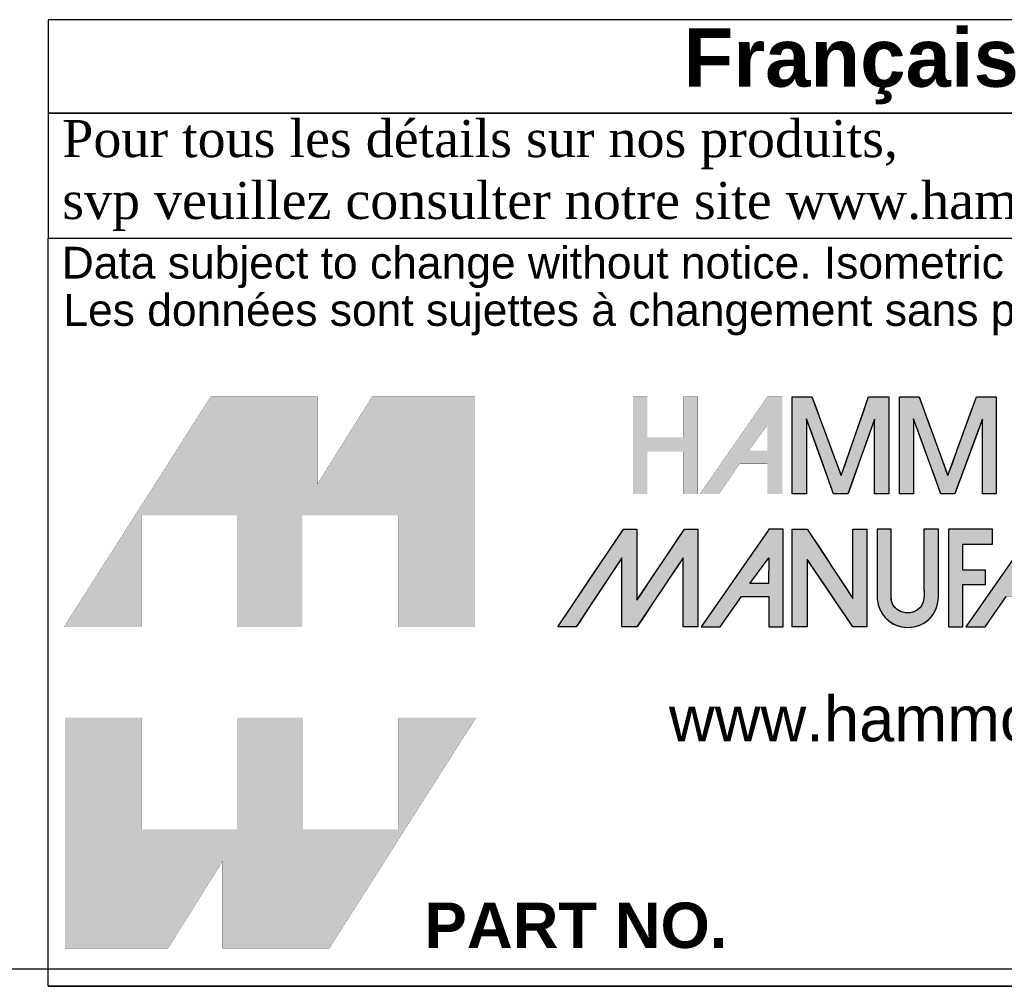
# Model space of a CAD drawing. Header units: inches. Extents: x 0 to 36.6, y -0.1 to 27.2.
# Tile 2 of 7: x 26.6 to 32.5, y -0.1 to 5.7. Entities that reach past the tile are written whole.
import ezdxf

# ---------------------------------------------------------------- set-up
doc = ezdxf.new("R2010")
doc.units = ezdxf.units.IN
doc.header["$MEASUREMENT"] = 0
doc.layers.add('Default', color=7, linetype='Continuous')

# ---------------------------------------------------------------- blocks, each defined once
blk = doc.blocks.new('block_2')
at = {"layer": 'Default', "linetype": 'Continuous'}
for points in [[(-0.8327, 0.0667), (-0.8327, 0.0841), (-0.8327, 0.1076), (-0.8327, 0.1345), (-0.8327, 0.1621), (-0.8327, 0.1875), (-0.8327, 0.2079), (-0.8327, 0.2206), (-0.8328, 0.2234), (-0.8344, 0.2234), (-0.8377, 0.2234), (-0.8421, 0.2234), (-0.8471, 0.2234), (-0.8522, 0.2234), (-0.857, 0.2234), (-0.8609, 0.2234), (-0.8647, 0.2195), (-0.8786, 0.1989), (-0.901, 0.1657), (-0.9282, 0.1254), (-0.9562, 0.0838), (-0.9813, 0.0466), (-0.9996, 0.0194), (-1.0073, 0.008), (-1.0057, 0.0079), (-1.0009, 0.0079), (-0.9941, 0.0079), (-0.9863, 0.0079), (-0.9785, 0.0079), (-0.9719, 0.0079), (-0.9676, 0.0079), (-0.9662, 0.0083), (-0.9595, 0.0184), (-0.9459, 0.0389), (-0.9281, 0.0659), (-0.9086, 0.0953), (-0.8901, 0.1233), (-0.8753, 0.1456), (-0.8668, 0.1584), (-0.8657, 0.1579), (-0.8657, 0.1442), (-0.8657, 0.1213), (-0.8657, 0.0931), (-0.8657, 0.0637), (-0.8657, 0.037), (-0.8657, 0.0172), (-0.8657, 0.0081), (-0.8646, 0.0079), (-0.8609, 0.0079), (-0.8555, 0.0079), (-0.8492, 0.0079), (-0.8429, 0.0079), (-0.8375, 0.0079), (-0.8338, 0.0079), (-0.8326, 0.0081), (-0.8265, 0.0172), (-0.8132, 0.037), (-0.7954, 0.0637), (-0.7758, 0.0931), (-0.7569, 0.1213), (-0.7416, 0.1442), (-0.7324, 0.1579), (-0.731, 0.1584), (-0.731, 0.1456), (-0.731, 0.1233), (-0.731, 0.0953), (-0.731, 0.0659), (-0.731, 0.0389), (-0.731, 0.0184), (-0.731, 0.0083), (-0.7301, 0.0079), (-0.7266, 0.0079), (-0.7214, 0.0079), (-0.7152, 0.0079), (-0.709, 0.0079), (-0.7035, 0.0079), (-0.6998, 0.0079), (-0.6985, 0.008), (-0.6985, 0.0194), (-0.6985, 0.0466), (-0.6985, 0.0838), (-0.6985, 0.1254), (-0.6985, 0.1657), (-0.6985, 0.1989), (-0.6985, 0.2195), (-0.6987, 0.2234), (-0.701, 0.2234), (-0.7052, 0.2234), (-0.7105, 0.2234), (-0.7162, 0.2234), (-0.7215, 0.2234), (-0.7256, 0.2234), (-0.7277, 0.2234), (-0.7302, 0.2199), (-0.7408, 0.204), (-0.7574, 0.1793), (-0.7771, 0.1498), (-0.7973, 0.1196), (-0.8151, 0.093), (-0.8278, 0.0739)], [(-0.4903, 0.2235), (-0.4903, 0.2089), (-0.4903, 0.1943), (-0.4903, 0.1798), (-0.4903, 0.1652), (-0.4903, 0.1506), (-0.4903, 0.1361), (-0.4903, 0.1215), (-0.4903, 0.1069), (-0.4903, 0.0924), (-0.4903, 0.0828), (-0.4903, 0.0721), (-0.4903, 0.0602), (-0.4903, 0.048), (-0.4903, 0.0362), (-0.4903, 0.0256), (-0.4903, 0.0168), (-0.4903, 0.0107), (-0.4903, 0.008), (-0.4895, 0.0079), (-0.4868, 0.0079), (-0.4827, 0.0079), (-0.4777, 0.0079), (-0.4723, 0.0079), (-0.467, 0.0079), (-0.4624, 0.0079), (-0.459, 0.0079), (-0.4573, 0.0079), (-0.4572, 0.0106), (-0.4572, 0.022), (-0.4572, 0.0401), (-0.4572, 0.0625), (-0.4572, 0.0869), (-0.4572, 0.1108), (-0.4572, 0.1319), (-0.4572, 0.1478), (-0.4572, 0.1562), (-0.4558, 0.1548), (-0.4486, 0.1441), (-0.4367, 0.1266), (-0.4218, 0.1044), (-0.4054, 0.0802), (-0.3891, 0.0561), (-0.3746, 0.0346), (-0.3635, 0.0182), (-0.3573, 0.009), (-0.3562, 0.0079), (-0.3542, 0.0079), (-0.3507, 0.0079), (-0.3463, 0.0079), (-0.3414, 0.0079), (-0.3364, 0.0079), (-0.332, 0.0079), (-0.3285, 0.0079), (-0.3265, 0.0079), (-0.3262, 0.0095), (-0.3262, 0.0227), (-0.3262, 0.0466), (-0.3262, 0.0777), (-0.3262, 0.1125), (-0.3262, 0.1476), (-0.3262, 0.1796), (-0.3262, 0.205), (-0.3262, 0.2204), (-0.3263, 0.2235), (-0.328, 0.2235), (-0.3313, 0.2235), (-0.3356, 0.2235), (-0.3404, 0.2235), (-0.3454, 0.2235), (-0.35, 0.2235), (-0.3537, 0.2235), (-0.356, 0.2235), (-0.3566, 0.2231), (-0.3566, 0.2153), (-0.3566, 0.1995), (-0.3566, 0.1782), (-0.3566, 0.1538), (-0.3566, 0.1287), (-0.3566, 0.1054), (-0.3566, 0.0863), (-0.3566, 0.0739), (-0.3567, 0.0705), (-0.3612, 0.0774), (-0.3712, 0.0926), (-0.3849, 0.1135), (-0.4009, 0.1377), (-0.4174, 0.1629), (-0.4329, 0.1865), (-0.4458, 0.206), (-0.4544, 0.2192), (-0.4572, 0.2235), (-0.4585, 0.2235), (-0.4617, 0.2235), (-0.4661, 0.2235), (-0.4713, 0.2235), (-0.4767, 0.2235), (-0.4819, 0.2235), (-0.4862, 0.2235), (-0.4892, 0.2235)], [(-0.2365, 0.0069), (-0.2231, 0.0081), (-0.211, 0.0113), (-0.2002, 0.0165), (-0.1909, 0.0233), (-0.1831, 0.0315), (-0.1769, 0.0407), (-0.1723, 0.0508), (-0.1694, 0.0615), (-0.1683, 0.0725), (-0.1683, 0.0777), (-0.1683, 0.0905), (-0.1683, 0.1097), (-0.1683, 0.1328), (-0.1683, 0.1575), (-0.1683, 0.1812), (-0.1683, 0.2017), (-0.1683, 0.2165), (-0.1683, 0.2233), (-0.169, 0.2235), (-0.1716, 0.2235), (-0.1756, 0.2235), (-0.1805, 0.2235), (-0.1857, 0.2235), (-0.1908, 0.2235), (-0.1953, 0.2235), (-0.1986, 0.2235), (-0.2002, 0.2235), (-0.2003, 0.2135), (-0.2003, 0.1998), (-0.2003, 0.186), (-0.2003, 0.1723), (-0.2003, 0.1586), (-0.2003, 0.1448), (-0.2003, 0.1311), (-0.2003, 0.1174), (-0.2003, 0.1037), (-0.2002, 0.0951), (-0.2001, 0.0892), (-0.2, 0.0831), (-0.2, 0.0771), (-0.2005, 0.071), (-0.2014, 0.0652), (-0.2031, 0.0596), (-0.2056, 0.0544), (-0.2091, 0.0498), (-0.2153, 0.0446), (-0.2237, 0.0406), (-0.2326, 0.0388), (-0.2416, 0.0391), (-0.2503, 0.0415), (-0.2581, 0.0456), (-0.2647, 0.0516), (-0.2696, 0.0591), (-0.2723, 0.068), (-0.2727, 0.0746), (-0.2727, 0.0838), (-0.2727, 0.1004), (-0.2727, 0.122), (-0.2727, 0.1462), (-0.2727, 0.1707), (-0.2727, 0.1929), (-0.2727, 0.2106), (-0.2727, 0.2214), (-0.2728, 0.2235), (-0.2745, 0.2235), (-0.2778, 0.2235), (-0.2821, 0.2235), (-0.287, 0.2235), (-0.292, 0.2235), (-0.2965, 0.2235), (-0.3002, 0.2235), (-0.3026, 0.2235), (-0.3031, 0.2201), (-0.3031, 0.2078), (-0.3031, 0.1955), (-0.3031, 0.1831), (-0.3031, 0.1708), (-0.3031, 0.1585), (-0.3031, 0.1462), (-0.3031, 0.1339), (-0.3031, 0.1215), (-0.3031, 0.1106), (-0.3031, 0.106), (-0.3032, 0.1014), (-0.3033, 0.0968), (-0.3033, 0.0922), (-0.3034, 0.0876), (-0.3034, 0.083), (-0.3033, 0.0784), (-0.3032, 0.0738), (-0.3029, 0.0686), (-0.3011, 0.0573), (-0.2975, 0.0468), (-0.2923, 0.0372), (-0.2856, 0.0286), (-0.2777, 0.0212), (-0.2686, 0.0152), (-0.2586, 0.0107), (-0.2479, 0.0079)], [(-0.1463, 0.2235), (-0.1463, 0.2174), (-0.1463, 0.2011), (-0.1463, 0.1769), (-0.1463, 0.1476), (-0.1463, 0.1157), (-0.1463, 0.0838), (-0.1463, 0.0545), (-0.1463, 0.0304), (-0.1463, 0.014), (-0.1463, 0.0079), (-0.1454, 0.0079), (-0.143, 0.0079), (-0.1395, 0.0079), (-0.1352, 0.0079), (-0.1305, 0.0079), (-0.1259, 0.0079), (-0.1216, 0.0079), (-0.1181, 0.0079), (-0.1157, 0.0079), (-0.1148, 0.0079), (-0.1148, 0.0106), (-0.1148, 0.0177), (-0.1148, 0.0282), (-0.1148, 0.041), (-0.1148, 0.0549), (-0.1148, 0.0688), (-0.1148, 0.0815), (-0.1148, 0.092), (-0.1148, 0.0992), (-0.1148, 0.1018), (-0.1134, 0.1018), (-0.1096, 0.1018), (-0.1039, 0.1018), (-0.0971, 0.1018), (-0.0896, 0.1018), (-0.0822, 0.1018), (-0.0753, 0.1018), (-0.0697, 0.1018), (-0.0659, 0.1018), (-0.0645, 0.1018), (-0.0645, 0.1027), (-0.0645, 0.1051), (-0.0645, 0.1086), (-0.0645, 0.1129), (-0.0645, 0.1175), (-0.0645, 0.1222), (-0.0645, 0.1265), (-0.0645, 0.13), (-0.0645, 0.1324), (-0.0645, 0.1333), (-0.0659, 0.1333), (-0.0697, 0.1333), (-0.0753, 0.1333), (-0.0822, 0.1333), (-0.0896, 0.1333), (-0.0971, 0.1333), (-0.1039, 0.1333), (-0.1096, 0.1333), (-0.1134, 0.1333), (-0.1148, 0.1333), (-0.1148, 0.1349), (-0.1148, 0.1392), (-0.1148, 0.1456), (-0.1148, 0.1534), (-0.1148, 0.1618), (-0.1148, 0.1703), (-0.1148, 0.1781), (-0.1148, 0.1845), (-0.1148, 0.1888), (-0.1148, 0.1904), (-0.113, 0.1904), (-0.108, 0.1904), (-0.1006, 0.1904), (-0.0917, 0.1904), (-0.082, 0.1904), (-0.0723, 0.1904), (-0.0634, 0.1904), (-0.0561, 0.1904), (-0.0511, 0.1904), (-0.0493, 0.1904), (-0.0493, 0.1913), (-0.0493, 0.1939), (-0.0493, 0.1976), (-0.0493, 0.202), (-0.0493, 0.2069), (-0.0493, 0.2118), (-0.0493, 0.2163), (-0.0493, 0.22), (-0.0493, 0.2225), (-0.0493, 0.2234), (-0.0513, 0.2234), (-0.057, 0.2235), (-0.0656, 0.2235), (-0.0763, 0.2235), (-0.0886, 0.2235), (-0.1015, 0.2235), (-0.1145, 0.2235), (-0.1268, 0.2235), (-0.1376, 0.2235)]]:
    blk.add_hatch(color=7, dxfattribs=at).paths.add_polyline_path(points)
h = blk.add_hatch(color=7, dxfattribs=at)
h.paths.add_polyline_path([(-0.5436, 0.2206), (-0.6911, 0.0079), (-0.6492, 0.0079), (-0.6025, 0.0751), (-0.5417, 0.0751), (-0.5417, 0.0079), (-0.5107, 0.0079), (-0.5107, 0.2235), (-0.5417, 0.2235)])
h.paths.add_polyline_path([(-0.5836, 0.1039), (-0.5427, 0.1039), (-0.5417, 0.16)])
h = blk.add_hatch(color=7, dxfattribs=at)
h.paths.add_polyline_path([(0.042, 0.2235), (0.04, 0.2206), (-0.1075, 0.0079), (-0.0655, 0.0079), (-0.0189, 0.0751), (0.042, 0.0751), (0.042, 0.0079), (0.0729, 0.0079), (0.0729, 0.2235)])
h.paths.add_polyline_path([(0.0409, 0.1039), (0.042, 0.16), (0, 0.1039)])
at = {"layer": 'Default', "color": 7, "linetype": 'Continuous'}
for p, q in [((-0.5436, 0.2206), (-0.6911, 0.0079)), ((-0.5417, 0.2235), (-0.5436, 0.2206)), ((-0.5107, 0.2235), (-0.5417, 0.2235)), ((-0.5107, 0.0079), (-0.5107, 0.2235)), ((0.04, 0.2206), (-0.1075, 0.0079)), ((-0.5836, 0.1039), (-0.5417, 0.16)), ((-0.5417, 0.16), (-0.5427, 0.1039)), ((-0.5427, 0.1039), (-0.5836, 0.1039)), ((-0.6492, 0.0079), (-0.6025, 0.0751)), ((-0.6025, 0.0751), (-0.5417, 0.0751)), ((-0.5417, 0.0751), (-0.5417, 0.0079)), ((-0.0655, 0.0079), (-0.0189, 0.0751)), ((-0.6911, 0.0079), (-0.6492, 0.0079)), ((-0.5417, 0.0079), (-0.5107, 0.0079)), ((-0.1075, 0.0079), (-0.0655, 0.0079))]:
    blk.add_line(p, q, dxfattribs=at)
for points in [[(-0.8327, 0.0667), (-0.8278, 0.0739), (-0.8151, 0.093), (-0.7973, 0.1196), (-0.7771, 0.1498), (-0.7574, 0.1793), (-0.7408, 0.204), (-0.7302, 0.2199), (-0.7277, 0.2234), (-0.7256, 0.2234), (-0.7215, 0.2234), (-0.7162, 0.2234), (-0.7105, 0.2234), (-0.7052, 0.2234), (-0.701, 0.2234), (-0.6987, 0.2234), (-0.6985, 0.2195), (-0.6985, 0.1989), (-0.6985, 0.1657), (-0.6985, 0.1254), (-0.6985, 0.0838), (-0.6985, 0.0466), (-0.6985, 0.0194), (-0.6985, 0.008), (-0.6998, 0.0079), (-0.7035, 0.0079), (-0.709, 0.0079), (-0.7152, 0.0079), (-0.7214, 0.0079), (-0.7266, 0.0079), (-0.7301, 0.0079), (-0.731, 0.0083), (-0.731, 0.0184), (-0.731, 0.0389), (-0.731, 0.0659), (-0.731, 0.0953), (-0.731, 0.1233), (-0.731, 0.1456), (-0.731, 0.1584), (-0.7324, 0.1579), (-0.7416, 0.1442), (-0.7569, 0.1213), (-0.7758, 0.0931), (-0.7954, 0.0637), (-0.8132, 0.037), (-0.8265, 0.0172), (-0.8326, 0.0081), (-0.8338, 0.0079), (-0.8375, 0.0079), (-0.8429, 0.0079), (-0.8492, 0.0079), (-0.8555, 0.0079), (-0.8609, 0.0079), (-0.8646, 0.0079), (-0.8657, 0.0081), (-0.8657, 0.0172), (-0.8657, 0.037), (-0.8657, 0.0637), (-0.8657, 0.0931), (-0.8657, 0.1213), (-0.8657, 0.1442), (-0.8657, 0.1579), (-0.8668, 0.1584), (-0.8753, 0.1456), (-0.8901, 0.1233), (-0.9086, 0.0953), (-0.9281, 0.0659), (-0.9459, 0.0389), (-0.9595, 0.0184), (-0.9662, 0.0083), (-0.9676, 0.0079), (-0.9719, 0.0079), (-0.9785, 0.0079), (-0.9863, 0.0079), (-0.9941, 0.0079), (-1.0009, 0.0079), (-1.0057, 0.0079), (-1.0073, 0.008), (-0.9996, 0.0194), (-0.9813, 0.0466), (-0.9562, 0.0838), (-0.9282, 0.1254), (-0.901, 0.1657), (-0.8786, 0.1989), (-0.8647, 0.2195), (-0.8609, 0.2234), (-0.857, 0.2234), (-0.8522, 0.2234), (-0.8471, 0.2234), (-0.8421, 0.2234), (-0.8377, 0.2234), (-0.8344, 0.2234), (-0.8328, 0.2234), (-0.8327, 0.2206), (-0.8327, 0.2079), (-0.8327, 0.1875), (-0.8327, 0.1621), (-0.8327, 0.1345), (-0.8327, 0.1076), (-0.8327, 0.0841), (-0.8327, 0.0667)], [(-0.4903, 0.2235), (-0.4892, 0.2235), (-0.4862, 0.2235), (-0.4819, 0.2235), (-0.4767, 0.2235), (-0.4713, 0.2235), (-0.4661, 0.2235), (-0.4617, 0.2235), (-0.4585, 0.2235), (-0.4572, 0.2235), (-0.4544, 0.2192), (-0.4458, 0.206), (-0.4329, 0.1865), (-0.4174, 0.1629), (-0.4009, 0.1377), (-0.3849, 0.1135), (-0.3712, 0.0926), (-0.3612, 0.0774), (-0.3567, 0.0705), (-0.3566, 0.0739), (-0.3566, 0.0863), (-0.3566, 0.1054), (-0.3566, 0.1287), (-0.3566, 0.1538), (-0.3566, 0.1782), (-0.3566, 0.1995), (-0.3566, 0.2153), (-0.3566, 0.2231), (-0.356, 0.2235), (-0.3537, 0.2235), (-0.35, 0.2235), (-0.3454, 0.2235), (-0.3404, 0.2235), (-0.3356, 0.2235), (-0.3313, 0.2235), (-0.328, 0.2235), (-0.3263, 0.2235), (-0.3262, 0.2204), (-0.3262, 0.205), (-0.3262, 0.1796), (-0.3262, 0.1476), (-0.3262, 0.1125), (-0.3262, 0.0777), (-0.3262, 0.0466), (-0.3262, 0.0227), (-0.3262, 0.0095), (-0.3265, 0.0079), (-0.3285, 0.0079), (-0.332, 0.0079), (-0.3364, 0.0079), (-0.3414, 0.0079), (-0.3463, 0.0079), (-0.3507, 0.0079), (-0.3542, 0.0079), (-0.3562, 0.0079), (-0.3573, 0.009), (-0.3635, 0.0182), (-0.3746, 0.0346), (-0.3891, 0.0561), (-0.4054, 0.0802), (-0.4218, 0.1044), (-0.4367, 0.1266), (-0.4486, 0.1441), (-0.4558, 0.1548), (-0.4572, 0.1562), (-0.4572, 0.1478), (-0.4572, 0.1319), (-0.4572, 0.1108), (-0.4572, 0.0869), (-0.4572, 0.0625), (-0.4572, 0.0401), (-0.4572, 0.022), (-0.4572, 0.0106), (-0.4573, 0.0079), (-0.459, 0.0079), (-0.4624, 0.0079), (-0.467, 0.0079), (-0.4723, 0.0079), (-0.4777, 0.0079), (-0.4827, 0.0079), (-0.4868, 0.0079), (-0.4895, 0.0079), (-0.4903, 0.008), (-0.4903, 0.0107), (-0.4903, 0.0168), (-0.4903, 0.0256), (-0.4903, 0.0362), (-0.4903, 0.048), (-0.4903, 0.0602), (-0.4903, 0.0721), (-0.4903, 0.0828), (-0.4903, 0.0924), (-0.4903, 0.1069), (-0.4903, 0.1215), (-0.4903, 0.1361), (-0.4903, 0.1506), (-0.4903, 0.1652), (-0.4903, 0.1798), (-0.4903, 0.1943), (-0.4903, 0.2089), (-0.4903, 0.2235)], [(-0.2365, 0.0069), (-0.2231, 0.0081), (-0.211, 0.0113), (-0.2002, 0.0165), (-0.1909, 0.0233), (-0.1831, 0.0315), (-0.1769, 0.0407), (-0.1723, 0.0508), (-0.1694, 0.0615), (-0.1683, 0.0725), (-0.1683, 0.0777), (-0.1683, 0.0905), (-0.1683, 0.1097), (-0.1683, 0.1328), (-0.1683, 0.1575), (-0.1683, 0.1812), (-0.1683, 0.2017), (-0.1683, 0.2165), (-0.1683, 0.2233), (-0.169, 0.2235), (-0.1716, 0.2235), (-0.1756, 0.2235), (-0.1805, 0.2235), (-0.1857, 0.2235), (-0.1908, 0.2235), (-0.1953, 0.2235), (-0.1986, 0.2235), (-0.2002, 0.2235), (-0.2003, 0.2135), (-0.2003, 0.1998), (-0.2003, 0.186), (-0.2003, 0.1723), (-0.2003, 0.1586), (-0.2003, 0.1448), (-0.2003, 0.1311), (-0.2003, 0.1174), (-0.2003, 0.1037), (-0.2002, 0.0951), (-0.2001, 0.0892), (-0.2, 0.0831), (-0.2, 0.0771), (-0.2005, 0.071), (-0.2014, 0.0652), (-0.2031, 0.0596), (-0.2056, 0.0544), (-0.2091, 0.0498), (-0.2153, 0.0446), (-0.2237, 0.0406), (-0.2326, 0.0388), (-0.2416, 0.0391), (-0.2503, 0.0415), (-0.2581, 0.0456), (-0.2647, 0.0516), (-0.2696, 0.0591), (-0.2723, 0.068), (-0.2727, 0.0746), (-0.2727, 0.0838), (-0.2727, 0.1004), (-0.2727, 0.122), (-0.2727, 0.1462), (-0.2727, 0.1707), (-0.2727, 0.1929), (-0.2727, 0.2106), (-0.2727, 0.2214), (-0.2728, 0.2235), (-0.2745, 0.2235), (-0.2778, 0.2235), (-0.2821, 0.2235), (-0.287, 0.2235), (-0.292, 0.2235), (-0.2965, 0.2235), (-0.3002, 0.2235), (-0.3026, 0.2235), (-0.3031, 0.2201), (-0.3031, 0.2078), (-0.3031, 0.1955), (-0.3031, 0.1831), (-0.3031, 0.1708), (-0.3031, 0.1585), (-0.3031, 0.1462), (-0.3031, 0.1339), (-0.3031, 0.1215), (-0.3031, 0.1106), (-0.3031, 0.106), (-0.3032, 0.1014), (-0.3033, 0.0968), (-0.3033, 0.0922), (-0.3034, 0.0876), (-0.3034, 0.083), (-0.3033, 0.0784), (-0.3032, 0.0738), (-0.3029, 0.0686), (-0.3011, 0.0573), (-0.2975, 0.0468), (-0.2923, 0.0372), (-0.2856, 0.0286), (-0.2777, 0.0212), (-0.2686, 0.0152), (-0.2586, 0.0107), (-0.2479, 0.0079), (-0.2365, 0.0069)], [(-0.1463, 0.2235), (-0.1463, 0.2174), (-0.1463, 0.2011), (-0.1463, 0.1769), (-0.1463, 0.1476), (-0.1463, 0.1157), (-0.1463, 0.0838), (-0.1463, 0.0545), (-0.1463, 0.0304), (-0.1463, 0.014), (-0.1463, 0.0079), (-0.1454, 0.0079), (-0.143, 0.0079), (-0.1395, 0.0079), (-0.1352, 0.0079), (-0.1305, 0.0079), (-0.1259, 0.0079), (-0.1216, 0.0079), (-0.1181, 0.0079), (-0.1157, 0.0079), (-0.1148, 0.0079), (-0.1148, 0.0106), (-0.1148, 0.0177), (-0.1148, 0.0282), (-0.1148, 0.041), (-0.1148, 0.0549), (-0.1148, 0.0688), (-0.1148, 0.0815), (-0.1148, 0.092), (-0.1148, 0.0992), (-0.1148, 0.1018), (-0.1134, 0.1018), (-0.1096, 0.1018), (-0.1039, 0.1018), (-0.0971, 0.1018), (-0.0896, 0.1018), (-0.0822, 0.1018), (-0.0753, 0.1018), (-0.0697, 0.1018), (-0.0659, 0.1018), (-0.0645, 0.1018), (-0.0645, 0.1027), (-0.0645, 0.1051), (-0.0645, 0.1086), (-0.0645, 0.1129), (-0.0645, 0.1175), (-0.0645, 0.1222), (-0.0645, 0.1265), (-0.0645, 0.13), (-0.0645, 0.1324), (-0.0645, 0.1333), (-0.0659, 0.1333), (-0.0697, 0.1333), (-0.0753, 0.1333), (-0.0822, 0.1333), (-0.0896, 0.1333), (-0.0971, 0.1333), (-0.1039, 0.1333), (-0.1096, 0.1333), (-0.1134, 0.1333), (-0.1148, 0.1333), (-0.1148, 0.1349), (-0.1148, 0.1392), (-0.1148, 0.1456), (-0.1148, 0.1534), (-0.1148, 0.1618), (-0.1148, 0.1703), (-0.1148, 0.1781), (-0.1148, 0.1845), (-0.1148, 0.1888), (-0.1148, 0.1904), (-0.113, 0.1904), (-0.108, 0.1904), (-0.1006, 0.1904), (-0.0917, 0.1904), (-0.082, 0.1904), (-0.0723, 0.1904), (-0.0634, 0.1904), (-0.0561, 0.1904), (-0.0511, 0.1904), (-0.0493, 0.1904), (-0.0493, 0.1913), (-0.0493, 0.1939), (-0.0493, 0.1976), (-0.0493, 0.202), (-0.0493, 0.2069), (-0.0493, 0.2118), (-0.0493, 0.2163), (-0.0493, 0.22), (-0.0493, 0.2225), (-0.0493, 0.2234), (-0.0513, 0.2234), (-0.057, 0.2235), (-0.0656, 0.2235), (-0.0763, 0.2235), (-0.0886, 0.2235), (-0.1015, 0.2235), (-0.1145, 0.2235), (-0.1268, 0.2235), (-0.1376, 0.2235), (-0.1463, 0.2235)]]:
    blk.add_lwpolyline(points, close=True, dxfattribs=at)
at = {"layer": 'Default', "color": 7, "linetype": 'Continuous', "const_width": 0.00035}
blk.add_lwpolyline([(0.042, 0.2235), (0.04, 0.2206), (-0.1075, 0.0079), (-0.0655, 0.0079), (-0.0189, 0.0751), (0.042, 0.0751), (0.042, 0.0079), (0.0729, 0.0079), (0.0729, 0.2235), (0.042, 0.2235)], close=True, dxfattribs=at)
at = {"layer": 'Default', "color": 7, "linetype": 'Continuous'}
for points in [[(-1.0073, 0.0079), (-1.0073, 0.0079), (-0.8621, 0.2234), (-0.8621, 0.2234)], [(-0.8621, 0.2234), (-0.855, 0.2234), (-0.8327, 0.2234), (-0.8327, 0.2234)], [(-0.8327, 0.0667), (-0.8327, 0.0667), (-0.7278, 0.2234), (-0.7278, 0.2234)], [(-0.8327, 0.2234), (-0.8327, 0.2234), (-0.8327, 0.1009), (-0.8327, 0.0667)], [(-0.7278, 0.2234), (-0.7278, 0.2234), (-0.6985, 0.2234), (-0.6985, 0.2234)], [(-0.6985, 0.2234), (-0.6985, 0.2234), (-0.6985, 0.0079), (-0.6985, 0.0079)], [(-0.4903, 0.2235), (-0.4903, 0.2235), (-0.4572, 0.2235), (-0.4572, 0.2235)], [(-0.4572, 0.2235), (-0.4572, 0.2235), (-0.3566, 0.0704), (-0.3566, 0.0704)], [(-0.3566, 0.0704), (-0.3566, 0.0704), (-0.3566, 0.2235), (-0.3566, 0.2235)], [(-0.3566, 0.2235), (-0.3566, 0.2235), (-0.3262, 0.2235), (-0.3262, 0.2235)], [(-0.3262, 0.2235), (-0.3262, 0.2235), (-0.3262, 0.0079), (-0.3262, 0.0079)], [(-0.2727, 0.2235), (-0.2727, 0.2235), (-0.3031, 0.2235), (-0.3031, 0.2235)], [(-0.2727, 0.0735), (-0.2727, 0.0735), (-0.2727, 0.2235), (-0.2727, 0.2235)], [(-0.1683, 0.2235), (-0.1683, 0.2235), (-0.2003, 0.2235), (-0.2003, 0.2235)], [(-0.1683, 0.0735), (-0.1683, 0.0735), (-0.1683, 0.2235), (-0.1683, 0.2235)], [(-0.1463, 0.2235), (-0.1463, 0.2235), (-0.1463, 0.0079), (-0.1463, 0.0079)], [(-0.0493, 0.2234), (-0.0493, 0.2234), (-0.1217, 0.2235), (-0.1463, 0.2235)], [(-0.0493, 0.1904), (-0.0493, 0.1904), (-0.0493, 0.2234), (-0.0493, 0.2234)], [(-0.1148, 0.1333), (-0.1148, 0.1333), (-0.1148, 0.1904), (-0.1148, 0.1904)], [(-0.1148, 0.1904), (-0.1148, 0.1904), (-0.0493, 0.1904), (-0.0493, 0.1904)], [(-0.8657, 0.16), (-0.8657, 0.16), (-0.9664, 0.0079), (-0.9664, 0.0079)], [(-0.8657, 0.0079), (-0.8657, 0.0079), (-0.8657, 0.16), (-0.8657, 0.16)], [(-0.731, 0.16), (-0.731, 0.16), (-0.8327, 0.0079), (-0.8327, 0.0079)], [(-0.731, 0.0079), (-0.731, 0.0079), (-0.731, 0.16), (-0.731, 0.16)], [(-0.3566, 0.0079), (-0.3566, 0.0079), (-0.4572, 0.1569), (-0.4572, 0.1569)], [(-0.4572, 0.1569), (-0.4572, 0.1569), (-0.4572, 0.0079), (-0.4572, 0.0079)], [(-0.0645, 0.1333), (-0.0645, 0.1333), (-0.1148, 0.1333), (-0.1148, 0.1333)], [(-0.0645, 0.1018), (-0.0645, 0.1018), (-0.0645, 0.1333), (-0.0645, 0.1333)], [(-0.1148, 0.0079), (-0.1148, 0.0079), (-0.1148, 0.1018), (-0.1148, 0.1018)], [(-0.1148, 0.1018), (-0.1148, 0.1018), (-0.0645, 0.1018), (-0.0645, 0.1018)], [(-0.2365, 0.0069), (-0.194, 0.0069), (-0.1683, 0.0399), (-0.1683, 0.0735)], [(-0.9664, 0.0079), (-0.9664, 0.0079), (-1.0073, 0.0079), (-1.0073, 0.0079)], [(-0.8327, 0.0079), (-0.8327, 0.0079), (-0.8657, 0.0079), (-0.8657, 0.0079)], [(-0.6985, 0.0079), (-0.6985, 0.0079), (-0.731, 0.0079), (-0.731, 0.0079)], [(-0.4572, 0.0079), (-0.4572, 0.0079), (-0.4903, 0.0079), (-0.4903, 0.0079)], [(-0.3262, 0.0079), (-0.3262, 0.0079), (-0.3566, 0.0079), (-0.3566, 0.0079)], [(-0.1463, 0.0079), (-0.1463, 0.0079), (-0.1148, 0.0079), (-0.1148, 0.0079)]]:
    blk.add_open_spline(points, degree=3, dxfattribs=at)
for points, knots in [([(-0.4903, 0.0079), (-0.4903, 0.0079), (-0.4903, 0.0669), (-0.4903, 0.091), (-0.4903, 0.1352), (-0.4903, 0.1793), (-0.4903, 0.2235)], [0, 0, 0, 0, 0.5, 0.5, 0.5, 1, 1, 1, 1]), ([(-0.3031, 0.2235), (-0.3031, 0.1861), (-0.3031, 0.1488), (-0.3031, 0.1115), (-0.3031, 0.0976), (-0.3038, 0.0835), (-0.303, 0.0696), (-0.3009, 0.0344), (-0.2717, 0.0069), (-0.2365, 0.0069)], [0, 0, 0, 0, 0.333333, 0.333333, 0.333333, 0.666667, 0.666667, 0.666667, 1, 1, 1, 1]), ([(-0.2003, 0.2235), (-0.2003, 0.1819), (-0.2003, 0.1403), (-0.2003, 0.0987), (-0.2003, 0.0818), (-0.197, 0.0603), (-0.2111, 0.0478), (-0.2335, 0.028), (-0.2727, 0.0421), (-0.2727, 0.0735)], [0, 0, 0, 0, 0.333333, 0.333333, 0.333333, 0.666667, 0.666667, 0.666667, 1, 1, 1, 1])]:
    blk.add_open_spline(points, degree=3, knots=knots, dxfattribs=at)
blk = doc.blocks.new('Block1')
at = {"layer": 'Default', "linetype": 'Continuous'}
for points in [[(-0.0026, 0.7074), (0.1678, 0.7074), (0.1678, 0.9533), (0.3791, 0.9533), (0.3791, 0.7074), (0.5228, 0.7074), (0.5228, 0.9533), (0.7357, 0.9533), (0.7357, 0.7074), (0.9035, 0.7074), (0.9035, 1.2145), (0.6765, 1.2145), (0.5564, 1.0231), (0.5564, 1.2145), (0.3209, 1.2145)], [(1.3629, 1.2145), (1.3629, 1.1253), (1.2832, 1.1253), (1.2832, 1.2145), (1.2517, 1.2145), (1.2517, 1.0005), (1.2832, 1.0005), (1.2832, 1.0939), (1.3629, 1.0939), (1.3629, 1.0939), (1.3629, 1.0005), (1.3943, 1.0005), (1.3943, 1.2145)], [(1.6025, 1.2145), (1.6025, 1.1948), (1.6025, 1.175), (1.6025, 1.1553), (1.6025, 1.1356), (1.6025, 1.1159), (1.6025, 1.0962), (1.6025, 1.0794), (1.6025, 1.0686), (1.6025, 1.0579), (1.6025, 1.0471), (1.6025, 1.0363), (1.6025, 1.0255), (1.6025, 1.0147), (1.6025, 1.0106), (1.6025, 1.0091), (1.6024, 1.007), (1.6024, 1.0047), (1.6024, 1.0026), (1.6026, 1.0011), (1.6029, 1.0005), (1.6075, 1.0005), (1.6122, 1.0005), (1.6169, 1.0005), (1.6215, 1.0005), (1.6262, 1.0005), (1.6309, 1.0005), (1.634, 1.0017), (1.634, 1.0178), (1.634, 1.0472), (1.634, 1.0834), (1.634, 1.1196), (1.634, 1.149), (1.634, 1.165), (1.6357, 1.1616), (1.6433, 1.1403), (1.655, 1.1079), (1.6683, 1.071), (1.6808, 1.0363), (1.6901, 1.0106), (1.6937, 1.0005), (1.6957, 1.0005), (1.7005, 1.0005), (1.7071, 1.0005), (1.7141, 1.0005), (1.7203, 1.0005), (1.7243, 1.0005), (1.7257, 1.0017), (1.7313, 1.0177), (1.7418, 1.0469), (1.7546, 1.0829), (1.7674, 1.1188), (1.7779, 1.1481), (1.7835, 1.164), (1.784, 1.1606), (1.784, 1.1395), (1.784, 1.1072), (1.784, 1.0706), (1.784, 1.0361), (1.784, 1.0105), (1.784, 1.0005), (1.7859, 1.0005), (1.7908, 1.0005), (1.7974, 1.0005), (1.8044, 1.0005), (1.8105, 1.0005), (1.8146, 1.0005), (1.8154, 1.0021), (1.8154, 1.0228), (1.8154, 1.0608), (1.8154, 1.1075), (1.8154, 1.1542), (1.8154, 1.1922), (1.8154, 1.2129), (1.8142, 1.2145), (1.8085, 1.2145), (1.7997, 1.2145), (1.7898, 1.2145), (1.7805, 1.2145), (1.7735, 1.2145), (1.7708, 1.2145), (1.7671, 1.2039), (1.7577, 1.177), (1.745, 1.1407), (1.7314, 1.102), (1.7195, 1.068), (1.7117, 1.0458), (1.7096, 1.0422), (1.7034, 1.0589), (1.692, 1.0898), (1.678, 1.1277), (1.6641, 1.1656), (1.6527, 1.1964), (1.6465, 1.2132), (1.6448, 1.2145), (1.6392, 1.2145), (1.6307, 1.2145), (1.621, 1.2145), (1.6119, 1.2145), (1.6052, 1.2145)], [(1.839, 1.2145), (1.839, 1.1948), (1.839, 1.175), (1.839, 1.1553), (1.839, 1.1356), (1.839, 1.1159), (1.839, 1.0962), (1.839, 1.0794), (1.839, 1.0686), (1.839, 1.0579), (1.839, 1.0471), (1.839, 1.0363), (1.839, 1.0255), (1.839, 1.0147), (1.839, 1.0106), (1.839, 1.009), (1.8389, 1.007), (1.8389, 1.0047), (1.839, 1.0026), (1.8391, 1.0011), (1.8394, 1.0005), (1.8439, 1.0005), (1.8484, 1.0005), (1.8529, 1.0005), (1.8574, 1.0005), (1.8619, 1.0005), (1.8664, 1.0005), (1.8694, 1.0017), (1.8694, 1.0178), (1.8694, 1.0472), (1.8694, 1.0834), (1.8694, 1.1196), (1.8694, 1.149), (1.8694, 1.165), (1.8711, 1.1616), (1.8789, 1.1403), (1.8908, 1.1079), (1.9044, 1.071), (1.9171, 1.0363), (1.9266, 1.0106), (1.9303, 1.0005), (1.9321, 1.0005), (1.9368, 1.0005), (1.9432, 1.0005), (1.95, 1.0005), (1.9559, 1.0005), (1.9598, 1.0005), (1.9611, 1.0017), (1.967, 1.0177), (1.9778, 1.0469), (1.9911, 1.0829), (2.0044, 1.1188), (2.0152, 1.1481), (2.0211, 1.164), (2.0215, 1.1606), (2.0215, 1.1395), (2.0215, 1.1072), (2.0215, 1.0706), (2.0215, 1.0361), (2.0215, 1.0105), (2.0215, 1.0005), (2.0234, 1.0005), (2.0281, 1.0005), (2.0345, 1.0005), (2.0412, 1.0005), (2.0472, 1.0005), (2.0511, 1.0005), (2.0519, 1.0021), (2.0519, 1.0228), (2.0519, 1.0608), (2.0519, 1.1075), (2.0519, 1.1542), (2.0519, 1.1922), (2.0519, 1.2129), (2.0507, 1.2145), (2.0451, 1.2145), (2.0366, 1.2145), (2.0269, 1.2145), (2.0178, 1.2145), (2.011, 1.2145), (2.0084, 1.2145), (2.0046, 1.2039), (1.9948, 1.177), (1.9816, 1.1407), (1.9676, 1.102), (1.9553, 1.068), (1.9472, 1.0458), (1.945, 1.0422), (1.9389, 1.0589), (1.9276, 1.0898), (1.9137, 1.1277), (1.8999, 1.1656), (1.8886, 1.1964), (1.8825, 1.2132), (1.8808, 1.2145), (1.8753, 1.2145), (1.8669, 1.2145), (1.8573, 1.2145), (1.8483, 1.2145), (1.8416, 1.2145)], [(0.9056, 0.5076), (0.7357, 0.5076), (0.7357, 0.2617), (0.5244, 0.2617), (0.5244, 0.5076), (0.3791, 0.5076), (0.3791, 0.2617), (0.1678, 0.2617), (0.1678, 0.5076), (0, 0.5076), (0, 0), (0.2271, 0), (0.3471, 0.1914), (0.3471, 0), (0.5826, 0)]]:
    blk.add_hatch(color=7, dxfattribs=at).paths.add_polyline_path(points)
h = blk.add_hatch(color=7, dxfattribs=at)
h.paths.add_polyline_path([(1.5475, 1.2145), (1.5467, 1.2133), (1.399, 1.0005), (1.441, 1.0005), (1.4866, 1.0671), (1.5475, 1.0671), (1.5475, 1.0005), (1.5805, 1.0005), (1.5805, 1.2145)])
h.paths.add_polyline_path([(1.5475, 1.096), (1.5475, 1.1521), (1.5066, 1.096)])
at = {"layer": 'Default', "color": 7, "linetype": 'Continuous', "const_width": 0.00035}
for points in [[(-0.0026, 0.7074), (0.3209, 1.2145), (0.5564, 1.2145), (0.5564, 1.0231), (0.6765, 1.2145), (0.9035, 1.2145), (0.9035, 0.7074), (0.7357, 0.7074), (0.7357, 0.9533), (0.5228, 0.9533), (0.5228, 0.7074), (0.3791, 0.7074), (0.3791, 0.9533), (0.1678, 0.9533), (0.1678, 0.7074), (-0.0026, 0.7074)], [(1.3629, 1.2145), (1.3629, 1.1253), (1.2832, 1.1253), (1.2832, 1.2145), (1.2517, 1.2145), (1.2517, 1.0005), (1.2832, 1.0005), (1.2832, 1.0939), (1.3629, 1.0939), (1.3629, 1.0939), (1.3629, 1.0005), (1.3943, 1.0005), (1.3943, 1.2145), (1.3629, 1.2145)], [(1.5475, 1.2145), (1.5467, 1.2133), (1.399, 1.0005), (1.441, 1.0005), (1.4866, 1.0671), (1.5475, 1.0671), (1.5475, 1.0005), (1.5805, 1.0005), (1.5805, 1.2145), (1.5475, 1.2145)], [(1.5475, 1.096), (1.5066, 1.096), (1.5475, 1.1521), (1.5475, 1.096)], [(0.9056, 0.5076), (0.5826, 0), (0.3471, 0), (0.3471, 0.1914), (0.2271, 0), (0, 0), (0, 0.5076), (0.1678, 0.5076), (0.1678, 0.2617), (0.3791, 0.2617), (0.3791, 0.5076), (0.5244, 0.5076), (0.5244, 0.2617), (0.7357, 0.2617), (0.7357, 0.5076), (0.9056, 0.5076)]]:
    blk.add_lwpolyline(points, close=True, dxfattribs=at)
at = {"layer": 'Default', "color": 7, "linetype": 'Continuous'}
for points in [[(1.6025, 1.2145), (1.6052, 1.2145), (1.6119, 1.2145), (1.621, 1.2145), (1.6307, 1.2145), (1.6392, 1.2145), (1.6448, 1.2145), (1.6465, 1.2132), (1.6527, 1.1964), (1.6641, 1.1656), (1.678, 1.1277), (1.692, 1.0898), (1.7034, 1.0589), (1.7096, 1.0422), (1.7117, 1.0458), (1.7195, 1.068), (1.7314, 1.102), (1.745, 1.1407), (1.7577, 1.177), (1.7671, 1.2039), (1.7708, 1.2145), (1.7735, 1.2145), (1.7805, 1.2145), (1.7898, 1.2145), (1.7997, 1.2145), (1.8085, 1.2145), (1.8142, 1.2145), (1.8154, 1.2129), (1.8154, 1.1922), (1.8154, 1.1542), (1.8154, 1.1075), (1.8154, 1.0608), (1.8154, 1.0228), (1.8154, 1.0021), (1.8146, 1.0005), (1.8105, 1.0005), (1.8044, 1.0005), (1.7974, 1.0005), (1.7908, 1.0005), (1.7859, 1.0005), (1.784, 1.0005), (1.784, 1.0105), (1.784, 1.0361), (1.784, 1.0706), (1.784, 1.1072), (1.784, 1.1395), (1.784, 1.1606), (1.7835, 1.164), (1.7779, 1.1481), (1.7674, 1.1188), (1.7546, 1.0829), (1.7418, 1.0469), (1.7313, 1.0177), (1.7257, 1.0017), (1.7243, 1.0005), (1.7203, 1.0005), (1.7141, 1.0005), (1.7071, 1.0005), (1.7005, 1.0005), (1.6957, 1.0005), (1.6937, 1.0005), (1.6901, 1.0106), (1.6808, 1.0363), (1.6683, 1.071), (1.655, 1.1079), (1.6433, 1.1403), (1.6357, 1.1616), (1.634, 1.165), (1.634, 1.149), (1.634, 1.1196), (1.634, 1.0834), (1.634, 1.0472), (1.634, 1.0178), (1.634, 1.0017), (1.6309, 1.0005), (1.6262, 1.0005), (1.6215, 1.0005), (1.6169, 1.0005), (1.6122, 1.0005), (1.6075, 1.0005), (1.6029, 1.0005), (1.6026, 1.0011), (1.6024, 1.0026), (1.6024, 1.0047), (1.6024, 1.007), (1.6025, 1.0091), (1.6025, 1.0106), (1.6025, 1.0147), (1.6025, 1.0255), (1.6025, 1.0363), (1.6025, 1.0471), (1.6025, 1.0579), (1.6025, 1.0686), (1.6025, 1.0794), (1.6025, 1.0962), (1.6025, 1.1159), (1.6025, 1.1356), (1.6025, 1.1553), (1.6025, 1.175), (1.6025, 1.1948), (1.6025, 1.2145)], [(1.839, 1.2145), (1.8416, 1.2145), (1.8483, 1.2145), (1.8573, 1.2145), (1.8669, 1.2145), (1.8753, 1.2145), (1.8808, 1.2145), (1.8825, 1.2132), (1.8886, 1.1964), (1.8999, 1.1656), (1.9137, 1.1277), (1.9276, 1.0898), (1.9389, 1.0589), (1.945, 1.0422), (1.9472, 1.0458), (1.9553, 1.068), (1.9676, 1.102), (1.9816, 1.1407), (1.9948, 1.177), (2.0046, 1.2039), (2.0084, 1.2145), (2.011, 1.2145), (2.0178, 1.2145), (2.0269, 1.2145), (2.0366, 1.2145), (2.0451, 1.2145), (2.0507, 1.2145), (2.0519, 1.2129), (2.0519, 1.1922), (2.0519, 1.1542), (2.0519, 1.1075), (2.0519, 1.0608), (2.0519, 1.0228), (2.0519, 1.0021), (2.0511, 1.0005), (2.0472, 1.0005), (2.0412, 1.0005), (2.0345, 1.0005), (2.0281, 1.0005), (2.0234, 1.0005), (2.0215, 1.0005), (2.0215, 1.0105), (2.0215, 1.0361), (2.0215, 1.0706), (2.0215, 1.1072), (2.0215, 1.1395), (2.0215, 1.1606), (2.0211, 1.164), (2.0152, 1.1481), (2.0044, 1.1188), (1.9911, 1.0829), (1.9778, 1.0469), (1.967, 1.0177), (1.9611, 1.0017), (1.9598, 1.0005), (1.9559, 1.0005), (1.95, 1.0005), (1.9432, 1.0005), (1.9368, 1.0005), (1.9321, 1.0005), (1.9303, 1.0005), (1.9266, 1.0106), (1.9171, 1.0363), (1.9044, 1.071), (1.8908, 1.1079), (1.8789, 1.1403), (1.8711, 1.1616), (1.8694, 1.165), (1.8694, 1.149), (1.8694, 1.1196), (1.8694, 1.0834), (1.8694, 1.0472), (1.8694, 1.0178), (1.8694, 1.0017), (1.8664, 1.0005), (1.8619, 1.0005), (1.8574, 1.0005), (1.8529, 1.0005), (1.8484, 1.0005), (1.8439, 1.0005), (1.8394, 1.0005), (1.8391, 1.0011), (1.839, 1.0026), (1.8389, 1.0047), (1.8389, 1.007), (1.839, 1.009), (1.839, 1.0106), (1.839, 1.0147), (1.839, 1.0255), (1.839, 1.0363), (1.839, 1.0471), (1.839, 1.0579), (1.839, 1.0686), (1.839, 1.0794), (1.839, 1.0962), (1.839, 1.1159), (1.839, 1.1356), (1.839, 1.1553), (1.839, 1.175), (1.839, 1.1948), (1.839, 1.2145)]]:
    blk.add_lwpolyline(points, close=True, dxfattribs=at)
for points in [[(1.634, 1.0005), (1.6236, 1.0005), (1.6132, 1.0005), (1.6029, 1.0005), (1.6021, 1.0005), (1.6025, 1.0101), (1.6025, 1.0111), (1.6025, 1.0351), (1.6025, 1.0591), (1.6025, 1.083), (1.6025, 1.1268), (1.6025, 1.1707), (1.6025, 1.2145)], [(1.8694, 1.0005), (1.8594, 1.0005), (1.8494, 1.0005), (1.8394, 1.0005), (1.8386, 1.0005), (1.839, 1.0101), (1.839, 1.0111), (1.839, 1.0351), (1.839, 1.0591), (1.839, 1.083), (1.839, 1.1268), (1.839, 1.1707), (1.839, 1.2145)]]:
    blk.add_open_spline(points, degree=3, knots=[0, 0, 0, 0, 0.25, 0.25, 0.25, 0.5, 0.5, 0.5, 0.75, 0.75, 0.75, 1, 1, 1, 1], dxfattribs=at)
for points in [[(1.6025, 1.2145), (1.6025, 1.2145), (1.646, 1.2145), (1.646, 1.2145)], [(1.646, 1.2145), (1.646, 1.2145), (1.71, 1.0409), (1.71, 1.0409)], [(1.71, 1.0409), (1.71, 1.0409), (1.7708, 1.2145), (1.7708, 1.2145)], [(1.7708, 1.2145), (1.7708, 1.2145), (1.8154, 1.2145), (1.8154, 1.2145)], [(1.8154, 1.2145), (1.8154, 1.2145), (1.8154, 1.0005), (1.8154, 1.0005)], [(1.839, 1.2145), (1.839, 1.2145), (1.882, 1.2145), (1.882, 1.2145)], [(1.882, 1.2145), (1.882, 1.2145), (1.9455, 1.0409), (1.9455, 1.0409)], [(1.9455, 1.0409), (1.9455, 1.0409), (2.0084, 1.2145), (2.0084, 1.2145)], [(2.0084, 1.2145), (2.0084, 1.2145), (2.0519, 1.2145), (2.0519, 1.2145)], [(2.0519, 1.2145), (2.0519, 1.2145), (2.0519, 1.0005), (2.0519, 1.0005)], [(1.6937, 1.0005), (1.6937, 1.0005), (1.634, 1.1662), (1.634, 1.1662)], [(1.634, 1.1662), (1.634, 1.1662), (1.634, 1.0005), (1.634, 1.0005)], [(1.784, 1.1652), (1.784, 1.1652), (1.7252, 1.0005), (1.7252, 1.0005)], [(1.784, 1.0005), (1.784, 1.0005), (1.784, 1.1652), (1.784, 1.1652)], [(1.9303, 1.0005), (1.9303, 1.0005), (1.8694, 1.1662), (1.8694, 1.1662)], [(1.8694, 1.1662), (1.8694, 1.1662), (1.8694, 1.0005), (1.8694, 1.0005)], [(2.0215, 1.1652), (2.0215, 1.1652), (1.9607, 1.0005), (1.9607, 1.0005)], [(2.0215, 1.0005), (2.0215, 1.0005), (2.0215, 1.1652), (2.0215, 1.1652)], [(1.7252, 1.0005), (1.7252, 1.0005), (1.6937, 1.0005), (1.6937, 1.0005)], [(1.8154, 1.0005), (1.8154, 1.0005), (1.784, 1.0005), (1.784, 1.0005)], [(1.9607, 1.0005), (1.9607, 1.0005), (1.9303, 1.0005), (1.9303, 1.0005)], [(2.0519, 1.0005), (2.0519, 1.0005), (2.0215, 1.0005), (2.0215, 1.0005)]]:
    blk.add_open_spline(points, degree=3, dxfattribs=at)
at = {"layer": 'Default', "color": 7}
blk.add_blockref('block_2', (2.0929, 0.6996), dxfattribs=at)
blk = doc.blocks.new('Block13')
at = {"layer": 'Default', "color": 7, "linetype": 'Continuous'}
for p, q in [((0, 0), (0, 1.6479)), ((0, 1.6479), (3.5155, 1.6479)), ((3.5155, 0), (0, 0))]:
    blk.add_line(p, q, dxfattribs=at)
at = {"layer": 'Default', "color": 7}
blk.add_blockref('Block1', (0.0371, 0.0841), dxfattribs=at)
at = {"layer": 'Default', "attachment_point": 1}
for s, insert, char_height, width in [('{\\fArial|b0||i0||c0|p34;\\C7;\\H7.e-002;\\W1.;\\T1.;Data subject to change without notice. Isometric drawing not to scale.}', (0.0298, 1.6292), 0.07, 3.486391), ('{\\fArial|b0||i0||c0|p34;\\C7;\\H7.e-002;\\W1.;\\T1.;Les données sont sujettes à changement sans préavis.}', (0.0334, 1.525), 0.07, 3.235631), ('{\\fArial|b0||i0||c0|p34;\\C7;\\H0.1;\\W1.;www.hammondmfg.com}', (1.3679, 0.6396), 0.1, 1.572281), ('{\\fArial|b1||i0||c0|p34;\\C7;\\H0.1;\\W1.;PART NO. \\P}', (0.8294, 0.1844), 0.1, 0.655523)]:
    blk.add_mtext(s, dxfattribs=dict(at, insert=insert, char_height=char_height, width=width))
blk = doc.blocks.new('Block11')
at = {"layer": 'Default', "color": 7}
blk.add_blockref('Block13', (0, 0), dxfattribs=at)
blk = doc.blocks.new('Block10')
at = {"layer": 'Default', "color": 7}
blk.add_blockref('Block11', (0, 0), dxfattribs=at)
blk = doc.blocks.new('Block2')
at = {"layer": 'Default', "color": 7, "linetype": 'Continuous'}
blk.add_line((-52.744, 0), (-0.012, 0), dxfattribs=at)
at = {"layer": 'Default', "color": 7, "xscale": 15, "yscale": 15, "zscale": 15}
blk.add_blockref('Block10', (-52.744, 0), dxfattribs=at)
blk = doc.blocks.new('Block222')
at = {"layer": 'Default', "color": 7}
blk.add_blockref('Block2', (106.578, -49.503), dxfattribs=at)

msp = doc.modelspace()

# ---------------------------------------------------------------- linework, layer by layer
at = {"layer": 'Default', "color": 7, "linetype": 'Continuous'}
msp.add_line((0, 0), (36.3675, 0), dxfattribs=at)
for points in [[(26.7631, 5.7006), (26.7631, 5.1398), (36.3455, 5.1398), (36.3455, 5.7006), (26.7631, 5.7006)], [(26.7633, 5.1392), (26.7633, 4.3894), (36.3418, 4.3894), (36.3418, 5.1392), (26.7633, 5.1392)]]:
    msp.add_lwpolyline(points, dxfattribs=at)

# ---------------------------------------------------------------- block references
at = {"layer": 'Default', "color": 7, "xscale": 0.1817301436, "yscale": 0.1817301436, "zscale": 0.1817301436}
msp.add_blockref('Block222', (16.98, 8.8919), dxfattribs=at)

# ---------------------------------------------------------------- texts
at = {"layer": 'Default'}
for s, insert, char_height, width, attachment_point in [('{\\fArial|b1||i0||c0|p34;\\C7;\\H8.412707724e-002;\\W1.;  }{\\fArial|b1||i0||c0|p34;\\C7;\\H0.3505294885;\\W1.;Français                                                         }', (31.5543, 5.4202), 0.3505295, 9.67821, 5), ('{\\fTimes New Roman|b0||i0||c0|p34;\\C7;\\H0.2228291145;\\W1.; Pour tous les détails sur nos produits, \\P}{\\fTimes New Roman|b0||i0||c0|p34;\\C7;\\H0.2228291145;\\W1.; svp veuillez consulter notre site www.hammondmfg.com                      }', (26.7633, 4.7643), 0.2228291, 9.674269, 4)]:
    msp.add_mtext(s, dxfattribs=dict(at, insert=insert, char_height=char_height, width=width, attachment_point=attachment_point))

doc.saveas('drawing.dxf')
